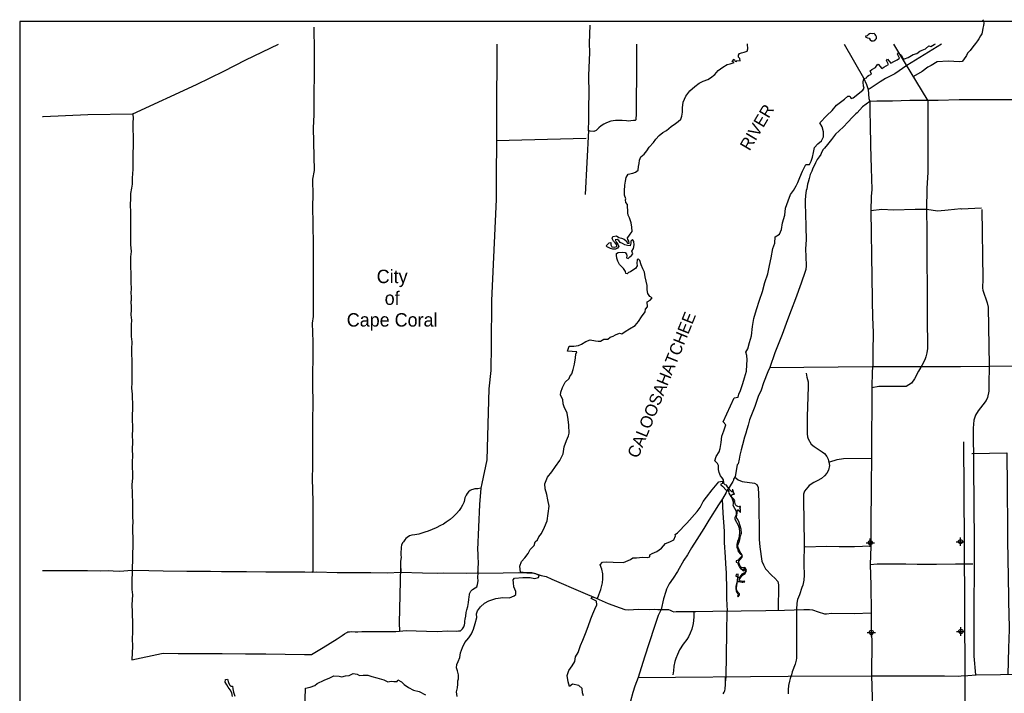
# Model space of a CAD drawing. Extents: x 164148 to 324148, y 737799 to 844264.
# Tile 5 of 6: x 164148 to 222861, y 804106 to 844264. Entities that reach past the tile are written whole.
import ezdxf
from ezdxf.enums import TextEntityAlignment as Align

# ---------------------------------------------------------------- set-up
doc = ezdxf.new("R2010")
doc.units = 0
doc.header["$LTSCALE"] = 1200
doc.header["$PDMODE"] = 34
doc.header["$PDSIZE"] = 250
for name, color, linetype in [('BORDER', 1, 'CONTINUOUS'), ('MAJROADS', 9, 'CONTINUOUS'), ('RR', 13, 'CONTINUOUS'), ('SEC', 2, 'CONTINUOUS'), ('TEXT', 7, 'CONTINUOUS'), ('WATER', 4, 'CONTINUOUS')]:
    doc.layers.add(name, color=color, linetype=linetype)

msp = doc.modelspace()

# ---------------------------------------------------------------- linework, layer by layer
at = {"layer": 'BORDER', "color": 0}
msp.add_lwpolyline([(164148, 739153), (324148, 739153), (324148, 844153), (164148, 844153)], close=True, dxfattribs=at)
at = {"layer": 'MAJROADS', "color": 0}
for points in [[(181691, 843818), (181717, 842388), (181716, 841115), (181689, 839724), (181689, 838601), (181650, 837822), (181677, 836967), (181698, 835274), (181611, 834755), (181620, 833767), (181608, 833188), (181649, 830875), (181639, 829476), (181643, 827834), (181643, 826577), (181598, 826166), (181631, 825069), (181637, 824641), (181605, 822622), (181629, 821281), (181606, 820493), (181614, 819236), (181611, 817770), (181595, 816773), (181609, 816346), (181627, 815424), (181628, 814359), (181634, 812893), (181634, 811728)], [(198145, 843947), (198103, 842871), (198132, 842318), (198072, 840935), (198081, 839838), (198058, 839075), (198069, 838321), (198048, 837642)], [(221561, 844264), (221617, 844181), (221633, 844063), (221624, 843921), (221572, 843762), (221554, 843611), (221520, 843427), (221443, 843294), (221341, 843118), (221257, 843002), (221147, 842843), (220986, 842643), (220825, 842427), (220665, 842260), (220597, 842135), (220427, 841868), (220351, 841777), (220192, 841753), (219505, 841783), (218859, 841754), (218506, 841530), (218296, 841440), (217958, 841174), (217445, 840876)], [(165507, 838493), (165546, 838492), (168211, 838606), (170885, 838653), (174685, 840410), (176317, 841194), (177629, 841863), (179590, 842807)], [(192606, 842807), (192574, 838459), (192562, 833540), (192290, 827518), (192262, 824854), (192250, 823354), (192133, 822265), (192009, 818026), (191705, 816613), (191645, 816345), (191562, 815357), (191449, 812668), (191449, 812668)], [(200931, 842807), (200932, 842473), (200931, 841115), (200917, 839306), (200913, 838669), (200885, 838300), (200851, 838259), (200759, 838251), (200599, 838227), (200432, 838211), (200340, 838229), (200080, 838264), (199871, 838257), (199686, 838259), (199401, 838219), (199149, 838120), (198989, 838029), (198812, 837930), (198686, 837822), (198525, 837664), (198391, 837606), (198156, 837616), (198065, 837659)], [(213318, 842807), (214455, 840789), (214637, 840394), (214686, 840276), (214735, 840100), (214790, 839563), (214839, 839395), (214842, 838742), (214854, 838038), (214877, 836739), (214918, 835415), (214959, 834141), (214930, 833722), (214907, 832876), (214962, 828896), (214993, 826398), (215026, 826214), (215045, 825485), (215030, 824588), (215015, 823642), (214987, 823307), (214963, 822310), (214942, 818388), (214918, 816311), (214922, 815632), (214908, 814911), (214893, 812934), (214893, 812859), (214868, 811795), (214909, 810563), (214922, 808929), (214931, 807856), (214960, 807253), (214945, 805175), (215017, 802543)], [(219119, 842807), (217041, 841524), (216326, 841043), (215770, 840754), (215451, 840564), (214869, 840166), (214735, 840100)], [(216259, 842807), (216550, 842317), (218293, 839424), (218294, 836841), (218298, 835165), (218240, 834210), (218214, 832954), (218238, 831638), (218258, 826543), (218278, 824666), (218250, 824407), (218182, 824172), (218122, 823989), (217943, 823655), (217739, 823304), (217501, 822845), (217324, 822604), (217012, 822388), (215370, 822392), (214963, 822310)], [(214839, 839395), (214407, 839072), (214086, 838714), (214001, 838648), (213799, 838456), (213529, 838165), (213275, 837882), (213014, 837641), (212794, 837441), (212549, 837116), (212320, 836825), (212134, 836608), (212067, 836517), (211957, 836350), (211922, 836233), (211812, 836091), (211710, 835924), (211600, 835732), (211515, 835557), (211438, 835407), (211378, 835231), (211293, 835031), (211216, 834797), (211156, 834588), (211130, 834462), (211104, 834312), (211078, 834186), (211052, 834086), (211025, 833943), (211007, 833759), (210980, 833508), (210987, 833248), (211000, 832737), (211019, 831890), (211055, 831153), (211009, 830583), (211023, 830148), (211044, 829586), (211025, 829377), (210991, 829243), (210743, 828549), (210409, 827621), (210144, 826953), (209939, 826376), (209606, 825491), (209179, 824413), (208879, 823535), (208751, 823268), (208503, 822624), (208358, 822181), (208187, 821797), (207990, 821204), (207666, 820410), (207580, 820084), (207503, 819841), (207442, 819616), (207373, 819382), (207253, 818922), (207175, 818612), (207106, 818386), (207097, 818294), (207045, 818060), (206985, 817792), (206934, 817717), (206803, 817031), (206744, 816923), (206718, 816864), (206709, 816822), (206667, 816739), (206506, 816472), (206455, 816372), (206362, 816263), (206268, 816071), (206056, 815704), (205810, 815337), (205234, 814420), (204945, 813936), (204521, 813269), (204207, 812777), (203970, 812359), (203758, 812034), (203376, 811358), (203113, 810975), (202884, 810624), (202800, 810483), (202723, 810324), (202680, 810173), (202534, 809739), (202395, 809095), (202225, 808752), (201977, 808034), (201403, 806261), (201025, 805049), (200837, 804523), (200717, 804155), (200562, 803645)], [(245084, 834470), (244800, 834598), (244524, 834667), (241248, 835881), (237513, 837291), (231228, 839408), (230651, 839571), (230341, 839565), (225405, 839493), (222791, 839495), (220177, 839481), (218911, 839441), (218911, 839441), (217219, 839445), (216196, 839402), (215258, 839401), (214839, 839395)], [(170923, 838664), (170885, 838653), (170913, 838345), (170895, 838178), (170910, 836871), (170904, 836159), (170892, 835639), (170898, 835329), (170871, 835086), (170861, 834810), (170858, 834458), (170814, 834215), (170762, 833897), (170759, 833579), (170740, 833252), (170739, 833160), (170746, 832850), (170759, 832406), (170756, 832062), (170754, 831802), (170752, 831442), (170758, 831182), (170764, 830856), (170794, 830436), (170759, 830127), (170756, 829800), (170762, 829507), (170776, 829155), (170783, 828861), (170780, 828568), (170795, 828266), (170776, 827948), (170800, 827780), (170789, 827529), (170772, 827470), (170803, 827135), (170793, 826967), (170766, 826666), (170806, 826356), (170803, 826071), (170792, 825694), (170798, 825375), (170829, 825057), (170809, 824613), (170815, 824311), (170838, 823992), (170836, 823682), (170844, 822610), (170825, 822292), (170856, 821931), (170876, 821185), (170854, 820574), (170874, 819845), (170863, 819468), (170868, 819116), (170856, 818630), (170871, 818286), (170851, 817892), (170869, 816929), (170832, 816552), (170866, 815446), (170880, 815060), (170876, 814616), (170891, 814339), (170880, 814013), (170890, 813116), (170883, 812186), (170830, 810712), (170844, 810293), (170867, 809974), (170837, 809388), (170859, 808960), (170870, 808198), (170867, 807753), (170847, 807360), (170869, 806924), (170843, 806092)], [(198065, 837659), (197877, 833850)], [(197919, 837186), (192554, 837052)], [(221508, 833029), (220317, 832963), (220259, 832980), (219513, 832910), (218892, 832856), (218214, 832954), (217552, 832942), (216245, 832901), (215558, 832940), (214907, 832876)], [(221528, 832948), (221582, 828818), (221556, 828259), (221587, 828137), (221847, 827387), (221898, 827132), (221959, 823650), (221929, 822499), (221935, 822126), (221857, 821743), (221773, 821564), (221579, 821308), (221301, 820943), (221147, 820695), (221048, 820386), (220995, 819917), (221071, 813091), (221053, 807739), (221048, 806316), (221153, 805208)], [(239660, 829126), (237457, 829120), (234803, 829119), (233653, 829063), (233231, 829009), (232918, 828901), (232310, 828621), (231897, 828296), (227549, 824271), (227303, 824083), (227108, 823981), (226597, 823779), (226362, 823725), (225508, 823624), (220257, 823576), (214987, 823563), (208874, 823508)], [(211040, 823186), (211089, 822948), (211168, 822677), (211161, 822397), (211113, 820595), (211101, 820020), (211103, 819566), (211123, 819388), (211160, 819267), (211346, 818964), (211525, 818828), (212007, 818511), (212148, 818396), (212274, 818233), (212354, 818064), (212439, 817688), (212380, 817414), (212284, 817221), (212132, 817065), (211953, 816915), (211704, 816776), (211509, 816682), (211223, 816485), (211142, 816396), (210952, 816148), (210892, 815985), (210887, 815643), (210922, 813052), (210915, 811787), (210925, 811158), (210916, 810844), (210841, 810561), (210778, 810416), (210641, 809977), (210534, 809699), (210482, 809487), (210462, 809106), (210461, 808408), (210478, 807331), (210473, 806194), (210453, 806089), (210384, 805845), (210211, 805380), (210162, 805210), (210096, 804990), (210050, 804830), (210001, 804573), (209966, 804307), (209970, 804075)], [(212451, 817899), (212900, 818041), (213280, 818109), (214923, 818126)], [(220933, 818393), (220941, 818393), (223019, 818437), (223038, 816392), (223053, 813936), (223056, 813224), (223099, 811028), (223107, 809813), (223123, 808556), (223154, 808271), (223143, 807919), (223118, 806788), (223073, 805222)], [(206766, 817016), (207000, 816832), (207235, 816735), (207961, 816624), (208110, 816553), (208188, 816384), (208224, 815548), (208225, 815058), (208215, 814683), (208235, 814293), (208251, 813273), (208278, 812837), (208411, 811985), (208509, 811756), (208622, 811533), (208998, 811127), (209174, 810966), (209348, 810768), (209388, 810568), (209377, 809069)], [(191645, 816345), (191463, 816298), (191379, 816290), (191295, 816291), (191161, 816250), (191085, 816242), (191010, 816201), (190909, 816118), (190824, 816026), (190781, 815926), (190696, 815751), (190661, 815541), (190627, 815475), (190551, 815324), (190474, 815174), (190364, 815007), (190204, 814824), (190018, 814641), (189824, 814467), (189588, 814309), (189411, 814193), (189243, 814102), (188991, 813962), (188738, 813863), (188503, 813764), (188302, 813707), (187949, 813601), (187705, 813552), (187538, 813537), (187395, 813487), (187260, 813396), (187167, 813330), (187117, 813263), (187032, 813130), (186981, 813071), (186913, 812929), (186896, 812821), (186886, 812703), (186885, 812544), (186884, 812368), (186891, 812201), (186864, 811975), (186863, 811782), (186862, 811631), (186780, 808305)], [(206031, 815676), (206075, 814838), (206151, 813765), (206154, 813095), (206223, 812214), (206237, 811854), (206275, 811267), (206301, 810287), (206297, 809742), (206333, 809030)], [(191449, 812668), (191476, 812443), (191476, 812326), (191474, 812150), (191490, 811991), (191480, 811756), (191471, 811664), (191470, 811522), (191468, 811354)], [(210954, 812869), (210945, 812836), (212286, 812876), (213015, 812854), (213920, 812856), (214876, 812899)], [(165507, 811424), (165948, 811421), (167155, 811428), (167348, 811427), (167708, 811424), (168194, 811437), (168973, 811415), (169417, 811420), (169727, 811409), (170129, 811389), (170842, 811443), (171839, 811435), (172710, 811403), (174109, 811393), (174578, 811389), (175517, 811382), (176187, 811377), (177670, 811366), (178835, 811357), (180125, 811347), (181155, 811340), (181625, 811336), (181834, 811343), (183074, 811317), (184247, 811316), (185077, 811318), (186065, 811286), (186870, 811321), (188177, 811286), (189090, 811263), (189425, 811294), (190799, 811275), (192978, 811284), (193874, 811310), (194385, 811290), (194729, 811279), (194996, 811218), (195247, 811133), (195540, 811072), (195882, 810902), (197728, 810117), (198530, 809776), (199248, 809460), (199958, 809195), (200242, 809101), (200477, 809074), (201030, 809128), (201675, 809107), (201985, 809121), (202195, 809111), (202521, 809109), (202723, 809107), (202831, 809106), (202932, 809055), (203048, 808996), (203157, 808970), (203291, 808985), (203568, 808983), (204473, 808977), (205478, 808994), (207179, 809032), (208638, 809046), (209760, 809062), (210900, 809112), (211235, 809110), (211428, 809083), (211771, 808972), (212147, 808852), (212264, 808851), (212566, 808882), (213915, 808863), (214921, 808898)], [(181634, 811728), (181622, 811360)], [(186863, 811782), (186868, 811329)], [(214868, 811795), (215270, 811824), (216125, 811817), (216476, 811815), (216988, 811819), (217658, 811806), (218823, 811806), (219954, 811823), (220993, 811832)], [(170843, 806092), (172595, 806482), (172746, 806498), (173601, 806475), (174816, 806474), (176223, 806481), (177623, 806462), (178829, 806453), (181125, 806411), (181544, 806416), (182251, 806830), (183076, 807360), (183379, 807551), (183514, 807659), (183665, 807733), (183724, 807766), (183808, 807774), (183951, 807781), (184152, 807771), (184303, 807770), (184554, 807793), (184864, 807791), (185233, 807788), (185694, 807785), (186121, 807799), (186582, 807795), (187219, 807841), (187797, 807828), (188409, 807815), (189054, 807794), (189641, 807823), (190169, 807819), (190311, 807835), (190428, 807834), (190496, 807892), (190555, 807950), (190589, 808000), (190631, 808067), (190674, 808184), (190692, 808284), (190692, 808402), (190710, 808536), (190753, 808703), (190780, 808921), (190815, 809088), (190867, 809280), (190902, 809515), (190928, 809699), (190946, 809858), (190964, 809975), (190964, 810034), (191058, 810192), (191159, 810300), (191310, 810391), (191403, 810458), (191446, 810583), (191490, 810809), (191466, 811010)], [(181625, 811336), (181614, 811360)], [(191466, 811010), (191485, 811287)], [(191485, 811287), (191468, 811354)], [(204339, 808978), (204345, 808651), (204317, 808274), (204222, 807939), (204136, 807697), (204034, 807480), (203924, 807313), (203712, 807038), (203500, 806696), (203372, 806413), (203279, 806179), (203219, 805995), (203149, 805727), (203131, 805451), (203104, 805200)], [(206243, 804751), (206276, 805068), (206320, 807716), (206333, 809030)], [(186780, 808305), (186793, 807802)], [(225526, 805241), (221175, 805179), (220681, 805144), (220295, 805132), (220103, 805112), (219301, 805119), (218736, 805134), (214975, 805123), (209970, 805116), (201018, 805030)], [(206096, 804081), (206147, 804173), (206198, 804248), (206224, 804382), (206234, 804634), (206243, 804751), (206236, 804910), (206245, 805069)]]:
    msp.add_lwpolyline(points, dxfattribs=at)
at = {"layer": 'RR', "color": 0}
msp.add_lwpolyline([(220433, 819099), (220465, 813086), (220564, 793119), (220592, 792723), (220664, 792315), (220836, 791935), (221047, 791579), (235132, 769364), (235543, 768715), (235739, 768363), (235867, 767955), (235899, 767575), (235964, 764080), (236154, 761346), (236662, 758746), (236718, 758394), (236803, 754111), (236826, 751829)], dxfattribs=at)
at = {"layer": 'SEC', "color": 0}
for p in [(214870, 813083), (220249, 813146), (214933, 807737), (220270, 807792)]:
    msp.add_point(p, dxfattribs=at)
at = {"layer": 'WATER', "color": 0}
msp.add_lwpolyline([(215091, 843439), (214982, 843431), (214882, 843432), (214815, 843416), (214739, 843358), (214680, 843308), (214588, 843275), (214604, 843216), (214704, 843190), (214796, 843156), (214863, 843072), (214946, 843004), (215063, 843012), (215147, 843028), (215206, 843095), (215240, 843136), (215241, 843245), (215208, 843329), (215158, 843388)], close=True, dxfattribs=at)
for points in [[(190244, 803923), (190195, 804199), (190255, 804425), (190265, 804651), (190275, 804844), (190309, 804969), (190311, 805212), (190245, 805439), (190205, 805632), (190215, 805833), (190291, 806000), (190385, 806242), (190429, 806518), (190556, 806844), (190701, 807136), (190937, 807411), (191098, 807653), (191209, 807929), (191312, 808271), (191415, 808631), (191382, 808840), (191451, 809024), (191620, 809258), (191856, 809482), (192133, 809623), (192536, 809754), (192964, 809810), (193349, 809799), (193626, 809923), (193736, 809997), (193737, 810182), (193621, 810459), (193590, 810694), (193582, 810869), (193650, 810970), (194145, 811016), (194588, 811005), (194839, 810953), (195091, 811002), (195125, 811135), (194933, 811229), (194682, 811289), (194347, 811283), (194021, 811336), (193981, 811679), (194067, 811955), (194261, 812188), (194464, 812438), (194583, 812672), (194827, 812913), (194896, 813139), (195031, 813247), (195107, 813431), (195268, 813631), (195438, 814006), (195600, 814391), (195661, 814826), (195723, 815261), (195650, 815638), (195577, 815966), (195487, 816293), (195455, 816595), (195617, 816987), (195871, 817304), (196099, 817629), (196353, 817979), (196548, 818380), (196609, 818790), (196746, 819174), (196882, 819450), (196916, 819609), (196886, 820086), (196847, 820430), (196790, 820807), (196609, 821177), (196551, 821362), (196528, 821622), (196404, 821882), (196414, 822066), (196524, 822342), (196669, 822651), (196922, 822876), (196956, 822993), (197066, 823143), (197143, 823410), (197229, 823728), (197282, 824104), (197317, 824322), (197368, 824472), (196824, 824510), (196918, 824794), (197194, 824800), (197463, 824849), (197647, 824923), (197908, 825072), (198160, 825171), (198478, 825127), (198646, 825109), (198788, 825099), (198990, 825215), (199216, 825214), (199367, 825330), (199535, 825396), (199678, 825470), (199922, 825578), (200064, 825535), (200249, 825668), (200510, 825833), (200846, 826032), (201041, 826274), (201218, 826541), (201447, 826857), (201473, 827008), (201591, 827141), (201560, 827443), (201744, 827534), (201871, 827692), (201729, 827760), (201613, 827937), (201573, 828155), (201558, 828415), (201509, 828675), (201444, 828926), (201404, 829203), (201305, 829405), (201206, 829657), (201124, 829909), (201032, 830001), (200973, 829943), (200955, 829759), (200971, 829600), (200869, 829433), (200701, 829325), (200575, 829242), (200457, 829184), (200373, 829118), (200289, 829135), (200265, 829261), (200149, 829429), (200024, 829564), (199916, 829665), (199825, 829867), (199759, 830052), (199736, 830236), (199745, 830328), (199845, 830395), (200080, 830410), (200247, 830384), (200339, 830291), (200355, 830182), (200338, 830073), (200438, 830030), (200539, 830122), (200640, 830205), (200708, 830297), (200642, 830473), (200752, 830631), (200787, 830849), (200763, 831033), (200688, 831168), (200596, 831068), (200586, 830934), (200560, 830784), (200393, 830793), (200242, 830844), (200092, 830929), (199958, 830989), (199867, 831106), (199775, 831157), (199658, 831150), (199741, 830990), (199824, 830889), (199881, 830763), (199788, 830638), (199671, 830580), (199512, 830581), (199386, 830632), (199261, 830675), (199203, 830701), (199128, 830785), (199229, 830876), (199297, 830968), (199405, 830976), (199405, 830850), (199462, 830732), (199613, 830706), (199747, 830739), (199765, 830839), (199665, 830965), (199557, 831067), (199482, 831218), (199517, 831335), (199743, 831384), (199885, 831274), (200044, 831248), (200194, 831171), (200311, 831078), (200385, 830944), (200486, 830926), (200478, 831052), (200404, 831162), (200387, 831254), (200472, 831354), (200556, 831470), (200675, 831637), (200651, 831905), (200611, 832157), (200521, 832442), (200422, 832602), (200406, 832753), (200392, 833239), (200293, 833357), (200277, 833516), (200286, 833591), (200220, 833810), (200205, 834069), (200224, 834396), (200276, 834639), (200320, 834856), (200438, 835056), (200715, 835105), (200874, 835171), (201034, 835287), (201044, 835505), (201079, 835689), (201114, 835889), (201182, 836090), (201384, 836239), (201537, 836456), (201680, 836665), (201950, 836948), (202086, 837148), (202280, 837356), (202507, 837530), (202717, 837654), (202995, 837887), (203248, 838070), (203416, 838203), (203576, 838335), (203628, 838503), (203663, 838745), (203681, 839005), (203717, 839348), (203862, 839699), (204115, 840024), (204410, 840290), (204663, 840489), (204907, 840605), (205175, 840704), (205344, 840803), (205605, 840994), (205799, 841236), (206077, 841435), (206329, 841584), (206522, 841633), (206749, 841707), (206632, 841766), (206758, 841908), (206816, 841790), (206883, 841764), (206917, 841831), (207101, 841821), (207085, 841956), (207010, 842031), (207003, 842157), (207062, 842257), (207196, 842290), (207356, 842322), (207524, 842388), (207558, 842522), (207543, 842807), (207542, 842821)], [(197760, 803958), (197710, 804135), (197695, 804394), (197487, 804580), (197119, 804649), (196925, 804507), (196851, 804792), (196795, 805170), (196889, 805462), (197100, 805754), (197243, 805996), (197295, 806272), (197447, 806548), (197592, 806949), (197736, 807283), (197897, 807667), (198042, 808093), (198212, 808553), (198331, 808845), (198450, 809113), (198568, 809388), (198553, 809606), (198219, 809759), (198295, 809859), (198612, 809756), (198681, 809982), (198808, 810300), (198894, 810684), (198929, 810927), (198930, 811228), (198856, 811505), (198766, 811757), (198901, 811924), (199152, 811939), (199529, 811928), (200157, 811908), (200568, 812090), (200702, 812173), (200928, 812189), (201280, 812220), (201557, 812210), (201724, 812234), (201717, 812360), (201859, 812443), (202136, 812559), (202288, 812650), (202422, 812767), (202650, 813042), (202918, 813132), (203162, 813265), (203264, 813490), (203230, 813566), (203365, 813666), (203921, 814257), (204544, 814949), (204730, 815190), (204908, 815533), (205102, 815808), (205431, 816233), (205835, 816717), (206028, 816749), (206040, 816724), (206053, 816658), (206054, 816619), (205960, 816566), (205967, 816527), (206050, 816453), (206295, 816194), (206356, 816238), (206439, 816144), (206420, 816101), (206427, 816037), (206556, 815831), (206615, 815750), (206690, 815521), (206702, 815392), (206673, 815322), (206871, 814967), (206865, 814755), (206785, 814572), (206798, 814502), (206818, 814445), (206992, 814123), (207060, 813944), (207067, 813712), (207044, 813470), (207012, 813302), (206942, 813149), (206919, 812981), (206909, 812821), (206942, 812710), (206992, 812566), (207128, 812399), (207168, 812388), (207200, 812346), (207209, 812290), (207175, 812242), (207074, 812147), (206998, 812051), (206865, 812007), (206874, 811931), (206964, 811881), (207019, 811752), (207078, 811632), (207135, 811556), (207221, 811491), (207267, 811434), (207302, 811415), (207363, 811430), (207363, 811474), (207330, 811517), (207343, 811552), (207356, 811563), (207378, 811546), (207426, 811509), (207426, 811404), (207405, 811317), (207335, 811262), (207213, 811211), (207145, 811139), (207095, 811058), (207072, 811010), (207021, 810999), (206973, 811023), (206995, 811084), (206997, 811149), (207001, 811200), (206868, 811186), (206860, 811081), (206929, 811068), (206947, 811005), (206930, 810831), (206909, 810697), (206846, 810466), (206847, 810343), (206875, 810213), (206911, 810106), (206976, 810036), (206992, 810003), (206983, 809953), (206953, 809903), (206970, 809872), (207001, 809864), (207060, 809929), (207075, 809988), (207070, 810036), (207007, 810082), (206948, 810178), (206897, 810282), (206899, 810387), (206931, 810682), (206952, 810750), (206978, 810778), (207046, 810774), (207138, 810753), (207223, 810731), (207273, 810736), (207347, 810753), (207380, 810760), (207367, 810790), (207291, 810779), (207072, 810809), (207039, 810844), (207046, 810872), (207081, 810929), (207163, 811043), (207248, 811144), (207300, 811188), (207403, 811242), (207457, 811336), (207483, 811426), (207456, 811529), (207415, 811585), (207391, 811609), (207314, 811596), (207205, 811582), (207166, 811617), (207115, 811693), (207029, 811881), (207034, 811979), (207127, 812099), (207218, 812200), (207247, 812266), (207216, 812375), (207174, 812442), (207113, 812521), (207042, 812660), (206998, 812798), (206967, 812891), (206991, 812985), (207052, 813132), (207086, 813276), (207133, 813492), (207190, 813650), (207167, 813894), (207090, 814145), (207041, 814295), (206980, 814472), (206918, 814546), (206883, 814633), (206918, 814736), (206926, 814845), (206924, 814941), (206943, 814998), (206958, 815039), (206984, 815044), (207022, 814989), (207085, 814924), (207124, 814894), (207135, 814896), (207133, 815071), (207091, 815162), (207128, 815197), (207128, 815239), (207062, 815249), (207030, 815219), (206964, 815240), (206887, 815279), (206837, 815342), (206813, 815417), (206784, 815497), (206767, 815556), (206788, 815598), (206707, 815709), (206598, 815811), (206613, 815909), (206625, 815962), (206669, 815982), (206735, 815980), (206763, 815982), (206741, 816038), (206677, 816235), (206642, 816237), (206647, 816204), (206649, 816163), (206656, 816126), (206618, 816110), (206583, 816154), (206511, 816223), (206448, 816295), (206356, 816417), (206290, 816515), (206211, 816532), (206154, 816593), (206130, 816680), (206108, 816825), (206042, 816947), (205929, 817076), (205855, 817261), (205823, 817445), (205824, 817680), (205749, 817797), (205591, 817957), (205685, 818225), (205862, 818500), (205913, 818692), (205974, 819060), (206010, 819445), (206137, 819763), (206256, 820106), (206098, 820282), (206759, 821719), (206985, 821768), (207037, 821935), (207122, 822152), (207215, 822395), (207275, 822570), (207377, 822913), (207488, 823314), (207515, 823682), (207534, 823992), (207502, 824252), (207452, 824453), (207562, 824645), (207657, 825013), (207793, 825414), (207855, 825983), (207916, 826443), (208086, 826978), (208265, 827547), (208435, 828065), (208589, 828592), (208751, 829110), (208863, 829603), (208957, 830063), (209061, 830615), (209180, 830950), (209207, 831318), (209459, 831476), (209570, 831760), (209630, 832153), (209767, 832604), (209820, 833031), (209964, 833466), (210117, 833833), (210294, 834084), (210446, 834351), (210540, 834559), (210667, 834860), (210820, 835228), (211031, 835629), (211241, 835627), (211342, 835836), (211419, 836070), (211487, 836346), (211539, 836639), (211733, 836872), (211960, 837047), (212087, 837281), (212089, 837582), (212007, 837876), (211866, 838119), (212287, 838561), (212598, 838852), (212860, 839169), (213339, 839534), (213532, 839701), (213650, 839709), (213733, 839574), (213850, 839599), (214422, 840056), (214506, 840181), (214474, 840307), (214441, 840533), (214459, 840684), (214510, 840751), (214636, 840808), (214686, 840884), (214770, 840933), (214938, 841024), (214864, 841209), (214965, 841301), (215175, 841417), (215284, 841567), (215343, 841608), (215551, 841348), (215677, 841431), (215946, 841588), (215839, 841823), (215898, 841915), (216097, 841671), (216265, 841779), (216467, 841862), (216618, 841978), (216485, 842205), (216553, 842297), (216736, 842137), (216827, 841935), (216903, 841935), (217121, 842017), (217432, 842191), (217650, 842249), (217818, 842390), (217961, 842456), (218162, 842531), (218355, 842705), (218489, 842671), (218682, 842779), (218752, 842821)], [(181158, 803088), (181183, 804403), (181460, 804476), (181754, 804575), (181889, 804699), (182301, 804898), (182645, 805038), (182872, 805145), (183199, 805135), (183349, 805092), (183567, 805140), (183794, 805164), (184029, 805280), (184280, 805253), (184405, 805160), (184631, 805184), (184900, 805182), (185150, 805105), (185451, 805027), (185869, 804916), (186095, 804797), (186296, 804821), (186455, 804803), (186648, 804818), (186699, 804902), (186916, 804791), (187065, 804631), (187332, 804462), (187624, 804301), (187976, 804214), (188351, 804011)], [(176833, 803913), (176801, 804131), (176702, 804316), (176577, 804476), (176502, 804610), (176395, 804778), (176412, 804929), (176530, 804945), (176596, 804752), (176662, 804617), (176745, 804541), (176837, 804524), (176853, 804382), (176893, 804180), (176975, 803937)]]:
    msp.add_lwpolyline(points, dxfattribs=at)

# ---------------------------------------------------------------- texts
at = {"layer": 'TEXT', "color": 0}
for s, p in [('City', (186358, 828559)), ('of', (186358, 827264)), ('Cape Coral', (186358, 825969))]:
    msp.add_text(s, height=800, dxfattribs=at).set_placement(p, align=Align.CENTER)
at = {"layer": 'WATER', "color": 0}
for s, rotation, p in [('RIVER', 59.44806, (207669, 836404)), ('CALOOSAHATCHEE', 68, (201025, 818072))]:
    msp.add_text(s, height=720, rotation=rotation, dxfattribs=at).set_placement(p)

doc.saveas('drawing.dxf')
